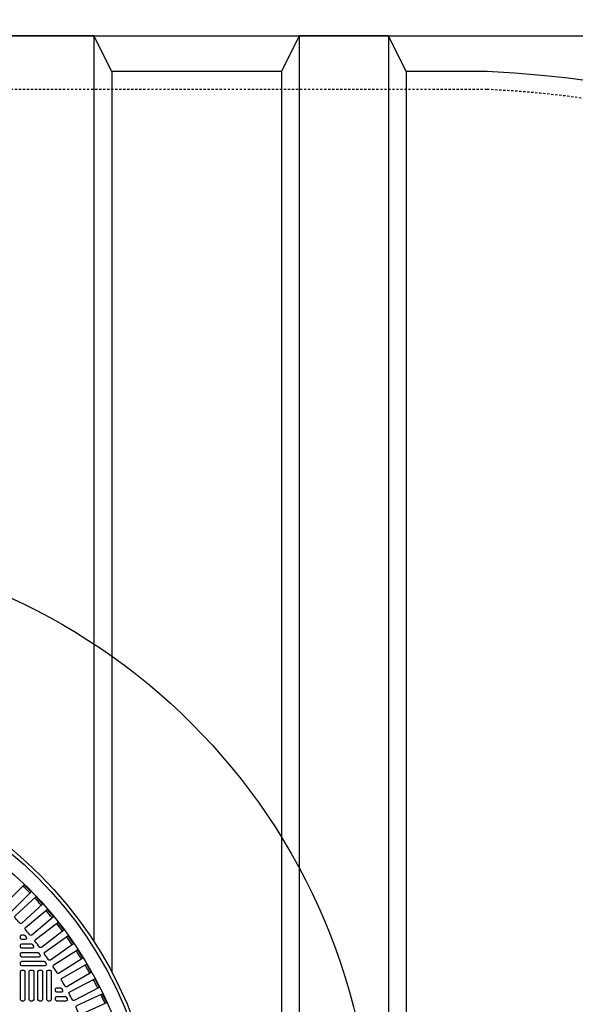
# Model space of a CAD drawing. Extents: x 1081 to 2220, y 0 to 2796.
# Tile 156 of 161: x 1791 to 1822, y 1488 to 1543. Entities that reach past the tile are written whole.
import ezdxf

# ---------------------------------------------------------------- set-up
doc = ezdxf.new("R2010")
doc.units = 0
doc.header["$MEASUREMENT"] = 0
doc.header["$PDSIZE"] = 1
doc.linetypes.add('HIDDEN3', pattern=[0.1875, 0.125, -0.0625])
doc.layers.get('DEFPOINTS').update_dxf_attribs({"linetype": 'CONTINUOUS'})
for name, color, linetype in [('DIM', 3, 'CONTINUOUS'), ('TANK-ANCHOR', 4, 'CONTINUOUS'), ('TANK-MANHOLE-COVER-40', 2, 'CONTINUOUS'), ('TANK-MANHOLE-COVER-HATCH-40', 252, 'CONTINUOUS'), ('TANK-SLOPE', 3, 'CONTINUOUS'), ('TANK-UST', 5, 'CONTINUOUS'), ('TANK-UST-RIB', 7, 'CONTINUOUS')]:
    doc.layers.add(name, color=color, linetype=linetype)
doc.styles.add('SIMPLEX', font='simplex')
doc.dimstyles.new('DIM64', dxfattribs={"dimscale": 64, "dimtxt": 0.09375, "dimasz": 0.09375, "dimexe": 0.0625, "dimexo": 0.0625, "dimgap": 0.046875, "dimtad": 1, "dimdec": 4, "dimzin": 3, "dimdsep": 46, "dimlunit": 4, "dimtxsty": 'SIMPLEX', "dimcen": 0, "dimclrd": 256, "dimclre": 256, "dimclrt": 256, "dimadec": 0, "dimazin": 0, "dimtfac": 1, "dimtdec": 4, "dimtmove": 0, "dimatfit": 3, "dimfxl": 1, "dimfrac": 2, "dimtolj": 1, "dimtzin": 0, "dimarcsym": 0})

# ---------------------------------------------------------------- blocks, each defined once
blk = doc.blocks.new('*D35')
at = {"layer": 'DEFPOINTS', "color": 0, "transparency": 16777216}
for p in [(1911.116, 1578.018), (1941.122, 1578.018), (1811.372, 1542.018)]:
    blk.add_point(p, dxfattribs=at)
at = {"layer": 'DIM', "lineweight": -2, "transparency": 16777216}
for p, q in [((1915.116, 1578.018), (1945.122, 1578.018)), ((1941.122, 1548.018), (1941.122, 1572.018)), ((1815.372, 1542.018), (1945.122, 1542.018))]:
    blk.add_line(p, q, dxfattribs=at)
at = {"layer": 'DIM', "transparency": 16777216}
for points in [[(1940.122, 1572.018), (1942.122, 1572.018), (1941.122, 1578.018)], [(1940.122, 1548.018), (1942.122, 1548.018), (1941.122, 1542.018)]]:
    blk.add_solid(points, dxfattribs=at)
at = {"layer": 'DIM', "transparency": 16777216, "insert": (1934.55, 1560.018), "char_height": 6, "attachment_point": 5, "rotation": 90, "style": 'SIMPLEX'}
blk.add_mtext('\\A1;3\'-0"', dxfattribs=at)

msp = doc.modelspace()

# ---------------------------------------------------------------- linework, layer by layer
at = {"layer": 'TANK-ANCHOR'}
msp.add_lwpolyline([(1650.37181, 1560.01916), (1650.37181, 1542.01916), (1866.37181, 1542.01916), (1866.37181, 1560.01916)], close=True, dxfattribs=at)
at = {"layer": 'TANK-MANHOLE-COVER-40', "color": 4, "linetype": 'Continuous'}
msp.add_circle((1775.88499, 1479.01916), 22.63902, dxfattribs=at)
at = {"layer": 'TANK-MANHOLE-COVER-40', "color": 1, "linetype": 'Continuous'}
msp.add_circle((1775.88499, 1479.01916), 22.44094, dxfattribs=at)
at = {"layer": 'TANK-MANHOLE-COVER-40', "color": 2, "linetype": 'Continuous'}
msp.add_circle((1775.88499, 1479.01916), 21.65354, dxfattribs=at)
at = {"layer": 'TANK-MANHOLE-COVER-HATCH-40', "linetype": 'Continuous'}
for points in [[(1790.13726, 1492.99413, 0.00491171), (1789.85996, 1493.27142, -0.41709369), (1789.85941, 1493.38332), (1790.97365, 1494.49756), (1791.36339, 1494.10782), (1790.24915, 1492.99358, -0.41709369), (1790.13726, 1492.99413)], [(1791.30102, 1491.69878, 0.00491171), (1791.04895, 1491.99919, -0.41709369), (1791.05815, 1492.11071), (1792.26526, 1493.1236), (1792.61956, 1492.70137), (1791.41245, 1491.68848, -0.41709369), (1791.30102, 1491.69878)], [(1792.34746, 1490.30694, 0.00491171), (1792.12253, 1490.62817, -0.41709369), (1792.14142, 1490.73847), (1793.43221, 1491.64229), (1793.74836, 1491.19079), (1792.45756, 1490.28696, -0.41709369), (1792.34746, 1490.30694)], [(1792.82416, 1489.57811, 0.00491171), (1792.61345, 1489.90885, -0.41709369), (1792.63714, 1490.01822), (1793.96613, 1490.86488), (1794.26228, 1490.40002), (1792.93328, 1489.55335, -0.41709369), (1792.82416, 1489.57811)], [(1793.26861, 1488.82919, 0.00491171), (1793.07253, 1489.1688, -0.41709369), (1793.10096, 1489.27703), (1794.46562, 1490.06491), (1794.74121, 1489.58758), (1793.37655, 1488.79969, -0.41709369), (1793.26861, 1488.82919)], [(1793.67997, 1488.06159, 0.00491171), (1793.49889, 1488.40943, -0.41709369), (1793.53202, 1488.51632), (1794.92974, 1489.24393), (1795.18425, 1488.75502), (1793.78653, 1488.02741, -0.41709369), (1793.67997, 1488.06159)], [(1794.05746, 1487.27677, 0.00491171), (1793.89173, 1487.63219, -0.41709369), (1793.92948, 1487.73752), (1795.35762, 1488.40347), (1795.59056, 1487.90393), (1794.16242, 1487.23798, -0.41709369), (1794.05746, 1487.27677)]]:
    msp.add_lwpolyline(points, format="xyb", dxfattribs=at)
for points in [[(1790.47267, 1492.76009), (1791.63445, 1493.82467), (1792.00682, 1493.4183), (1790.84504, 1492.35372, -0.41709369), (1790.73327, 1492.35915, 0.00491171), (1790.46833, 1492.64828, -0.41709369)], [(1791.8398, 1491.01378, 0.00491946), (1791.6007, 1491.32539, -0.41709369), (1791.61476, 1491.43641), (1792.8649, 1492.39568), (1793.20044, 1491.95839), (1791.9498, 1490.99875, -0.41710279)], [(1790.76688, 1491.51916), (1790.76688, 1491.61758), (1790.76688, 1491.61758, -0.41421356), (1790.84562, 1491.69632), (1790.95885, 1491.69632, -0.2239262), (1791.0196, 1491.66768), (1791.10077, 1491.56926, -0.63408546), (1791.04002, 1491.44042), (1790.84562, 1491.44042), (1790.84562, 1491.44042, -0.41421356)], [(1790.84562, 1491.2042), (1791.35687, 1491.2042, -0.23232365), (1791.41918, 1491.17359), (1791.49521, 1491.07517, -0.62295027), (1791.43289, 1490.94829), (1790.84562, 1490.94829), (1790.84562, 1490.94829, -0.41421356), (1790.76688, 1491.02703), (1790.76688, 1491.12546), (1790.76688, 1491.12546, -0.41421356)], [(1790.84562, 1490.71207), (1791.72962, 1490.71207, -0.24054885), (1791.79341, 1490.6795), (1791.86465, 1490.58108, -0.61218964), (1791.80087, 1490.45617), (1790.84562, 1490.45617), (1790.84562, 1490.45617, -0.41421356), (1790.76688, 1490.53491), (1790.76688, 1490.63333), (1790.76688, 1490.63333, -0.41421356)], [(1790.84562, 1490.21995), (1792.07886, 1490.21995, -0.24862232), (1792.14402, 1490.18541), (1792.21079, 1490.08699, -0.60176538), (1792.14563, 1489.96404), (1790.84562, 1489.96404), (1790.84562, 1489.96404, -0.41421356), (1790.76688, 1490.04278), (1790.76688, 1490.14121), (1790.76688, 1490.14121, -0.41421356)], [(1792.81413, 1488.74357), (1792.99937, 1488.74357, -0.27209959), (1793.06817, 1488.70314), (1793.12298, 1488.60471, -0.57220395), (1793.05419, 1488.48766), (1792.81413, 1488.48766), (1792.81413, 1488.48766, -0.41421356), (1792.73539, 1488.5664), (1792.73539, 1488.66483), (1792.73539, 1488.66483, -0.41421356)], [(1792.81413, 1488.25144), (1793.2553, 1488.25144, -0.26794919), (1793.32349, 1488.21207), (1793.38031, 1488.11365, -0.57735027), (1793.31212, 1487.99554), (1792.81413, 1487.99554), (1792.81413, 1487.99554, -0.41421356), (1792.73539, 1488.07428), (1792.73539, 1488.1727), (1792.73539, 1488.1727, -0.41421356)]]:
    msp.add_lwpolyline(points, format="xyb", close=True, dxfattribs=at)
at = {"layer": 'TANK-MANHOLE-COVER-HATCH-40', "linetype": 'Continuous', "flags": 128}
for points in [[(1790.84562, 1487.99554, -0.41421356), (1790.76688, 1488.07428), (1790.76688, 1489.64908, -0.41421356), (1790.84562, 1489.72782), (1790.94405, 1489.72782, -0.41421356), (1791.02279, 1489.64908), (1791.02279, 1488.07428, -0.41421356), (1790.94405, 1487.99554)], [(1791.33775, 1487.99554, -0.41421356), (1791.25901, 1488.07428), (1791.25901, 1489.64908, -0.41421356), (1791.33775, 1489.72782), (1791.43617, 1489.72782, -0.41421356), (1791.51491, 1489.64908), (1791.51491, 1488.07428, -0.41421356), (1791.43617, 1487.99554)], [(1791.82987, 1487.99554, -0.41421356), (1791.75113, 1488.07428), (1791.75113, 1489.64908, -0.41421356), (1791.82987, 1489.72782), (1791.9283, 1489.72782, -0.41421356), (1792.00704, 1489.64908), (1792.00704, 1488.07428, -0.41421356), (1791.9283, 1487.99554)], [(1792.322, 1487.99554, -0.41421356), (1792.24326, 1488.07428), (1792.24326, 1489.64908, -0.41421356), (1792.322, 1489.72782), (1792.42043, 1489.72782, -0.41421356), (1792.49917, 1489.64908), (1792.49917, 1488.07428, -0.41421356), (1792.42043, 1487.99554)]]:
    msp.add_lwpolyline(points, format="xyb", close=True, dxfattribs=at)
at = {"layer": 'TANK-MANHOLE-COVER-HATCH-40', "linetype": 'Continuous'}
for start, end in [(44.266426, 45.733574), (41.766426, 43.233574), (39.266426, 40.733574), (36.766426, 38.233574), (34.266426, 35.733574), (31.766426, 33.233574), (29.266426, 30.733574), (26.766426, 28.233574), (24.266426, 25.733574)]:
    msp.add_arc((1775.88499, 1479.01916), 21.52559, start, end, dxfattribs=at)
at = {"layer": 'TANK-SLOPE'}
msp.add_circle((1775.88499, 1479.01916), 34.63902, dxfattribs=at)
at = {"layer": 'TANK-UST'}
msp.add_lwpolyline([(1816.92101, 1418.01916, 0.9543276), (1816.92101, 1540.01916), (1812.38499, 1540.01916), (1811.38499, 1542.01916), (1806.38499, 1542.01916), (1805.38499, 1540.01916), (1795.88499, 1540.01916), (1794.88499, 1542.01916), (1789.88499, 1542.01916), (1788.88499, 1540.01916), (1779.38499, 1540.01916), (1778.38499, 1542.01916), (1773.38499, 1542.01916), (1772.38499, 1540.01916), (1762.88499, 1540.01916), (1761.88499, 1542.01916), (1756.88499, 1542.01916), (1755.88499, 1540.01916), (1746.38499, 1540.01916), (1745.38499, 1542.01916), (1740.38499, 1542.01916), (1739.38499, 1540.01916)], format="xyb", dxfattribs=at)
at = {"layer": 'TANK-UST', "color": 2, "linetype": 'HIDDEN3'}
msp.add_lwpolyline([(1488.38499, 1539.01916), (1483.87244, 1539.01916, 0.9539575), (1483.87244, 1419.01916), (1488.38499, 1419.01916), (1587.40434, 1419.01916), (1812.40434, 1419.01916), (1816.89754, 1419.01916, 0.9539575), (1816.89754, 1539.01916), (1812.40434, 1539.01916), (1587.40434, 1539.01916)], format="xyb", close=True, dxfattribs=at)
at = {"layer": 'TANK-UST-RIB'}
for p, q in [((1794.88499, 1542.01916), (1794.88499, 1491.32872)), ((1806.38499, 1542.01916), (1806.38499, 1416.01916)), ((1811.38499, 1542.01916), (1811.38499, 1416.01916)), ((1795.88499, 1540.01916), (1795.88499, 1489.62695)), ((1805.38499, 1540.01916), (1805.38499, 1418.01916)), ((1812.38499, 1540.01916), (1812.38499, 1418.01916))]:
    msp.add_line(p, q, dxfattribs=at)

# ---------------------------------------------------------------- dimensions: what is measured, and where the dimension line sits
at = {"layer": 'DIM'}
dim = msp.add_linear_dim(base=(1941.12181, 1578.01839), p1=(1811.37181, 1542.01839), p2=(1911.11564, 1578.01839), angle=90, text='3\'-0"', dimstyle='DIM64', dxfattribs=at)
dim.commit()
dim.dimension.update_dxf_attribs({"geometry": '*D35', "text_midpoint": (1934.55039, 1560.01839)})

doc.saveas('drawing.dxf')
